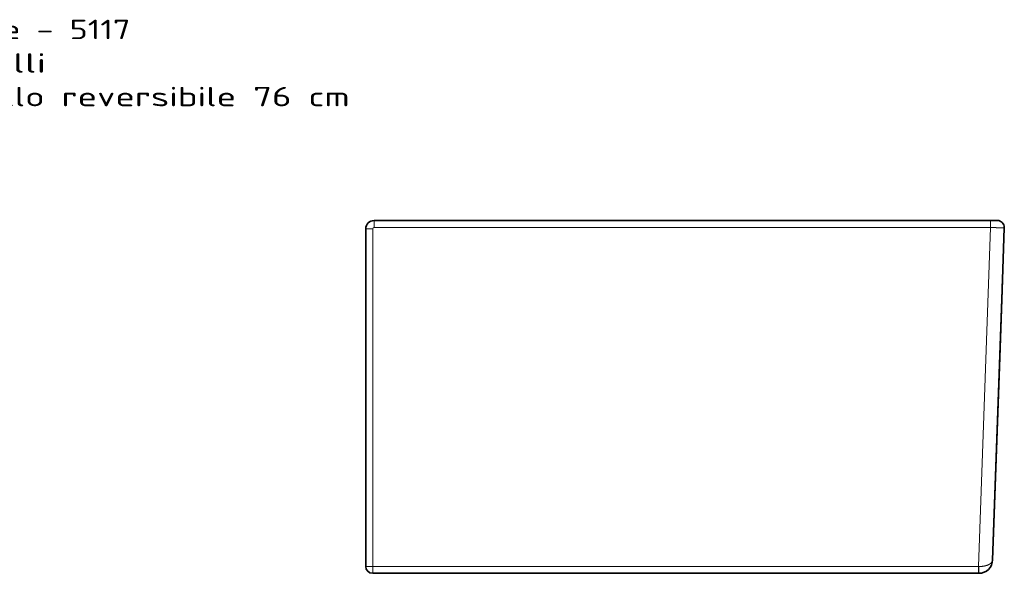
# Model space of a CAD drawing. Extents: x 54 to 1656, y -3 to 1136.
# Tile 9 of 9: x 947 to 1656, y 738 to 1136. Entities that reach past the tile are written whole.
import ezdxf
from ezdxf.enums import TextEntityAlignment as Align

# ---------------------------------------------------------------- set-up
doc = ezdxf.new("R2010")
doc.units = 0
doc.layers.get('0').update_dxf_attribs({"lineweight": 13})
doc.styles.get("Standard").update_dxf_attribs({"font": 'isocp.shx'})

# ---------------------------------------------------------------- blocks, each defined once
blk = doc.blocks.new('BLOCK74')
at = {"color": 7, "lineweight": 13}
for s, p, p2 in [('Frame - 5117', (330, 130.57), (475.73, 130.57)), ('Lavelli', (330, 106.39), (415.01, 106.39)), ('Lavello reversibile 76 cm', (330, 82.2), (633.6, 82.2))]:
    blk.add_text(s, height=14, dxfattribs=at).set_placement(p, p2, align=Align.FIT)
blk = doc.blocks.new('BLOCK76')
at = {"color": 7, "lineweight": 35}
for p, q in [((449.82, 0), (6, 0)), ((0, -249), (0, -6)), ((459.82, -5.17), (458.26, -49.97)), ((458.26, -49.97), (451.47, -244.35)), ((456.56, -98.57), (458.26, -49.97)), ((456.56, -98.57), (451.47, -244.35)), ((5, -254), (441.3, -254)), ((230, -254), (184.5, -254)), ((275.5, -254), (230, -254))]:
    blk.add_line(p, q, dxfattribs=at)
at = {"color": 7, "lineweight": 13, "ltscale": 0.127182}
for p, q in [((6, 0), (6, -5.09)), ((449.82, -5.09), (449.82, 0))]:
    blk.add_line(p, q, dxfattribs=at)
at = {"color": 7, "lineweight": 35, "ltscale": 0.125}
blk.add_line((454.82, 0), (449.82, 0), dxfattribs=at)
at = {"color": 7, "lineweight": 13}
for p, q in [((5, -6.09), (5, -249.09)), ((449.82, -5.09), (6, -5.09)), ((441.3, -249.09), (449.82, -5.09)), ((5, -249.09), (441.3, -249.09))]:
    blk.add_line(p, q, dxfattribs=at)
at = {"color": 7, "lineweight": 35, "ltscale": 0.110591}
blk.add_line((458.26, -49.97), (458.41, -45.55), dxfattribs=at)
at = {"color": 7, "lineweight": 13, "ltscale": 0.122818}
for p, q in [((5, -249.09), (5, -254)), ((441.3, -254), (441.3, -249.09))]:
    blk.add_line(p, q, dxfattribs=at)
at = {"color": 7, "lineweight": 13, "ltscale": 0.007708}
blk.add_line((32.48, -254), (32.79, -254), dxfattribs=at)
at = {"color": 7, "lineweight": 35, "ltscale": 0.000264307}
blk.add_line((32.48, -254), (32.49, -254), dxfattribs=at)
at = {"color": 7, "lineweight": 13, "ltscale": 0.006031}
blk.add_line((32.72, -254), (32.48, -254), dxfattribs=at)
at = {"color": 7, "lineweight": 35, "ltscale": 0.006653}
blk.add_line((42.45, -254), (42.71, -254), dxfattribs=at)
at = {"color": 7, "lineweight": 35, "ltscale": 0.00654}
blk.add_line((42.45, -254), (42.71, -254), dxfattribs=at)
blk.add_line((42.45, -254), (42.71, -254), dxfattribs=at)
at = {"color": 7, "lineweight": 35, "ltscale": 0.000291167}
blk.add_line((42.46, -254), (42.45, -254), dxfattribs=at)
at = {"color": 7, "lineweight": 35, "ltscale": 0.006548}
blk.add_line((42.45, -254), (42.71, -254), dxfattribs=at)
at = {"color": 7, "lineweight": 13, "ltscale": 0.000451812}
blk.add_line((178.08, -254), (178.1, -254), dxfattribs=at)
at = {"color": 7, "lineweight": 35, "ltscale": 8.05443e-05}
blk.add_line((200.12, -254), (200.12, -254), dxfattribs=at)
at = {"color": 7, "lineweight": 35, "ltscale": 4.80739e-05}
blk.add_line((200.12, -254), (200.12, -254), dxfattribs=at)
at = {"color": 7, "lineweight": 13, "ltscale": 0.000526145}
blk.add_line((281.9, -254), (281.93, -254), dxfattribs=at)
at = {"color": 7, "lineweight": 13, "ltscale": 0.009103}
blk.add_line((390.86, -254), (391.22, -254), dxfattribs=at)
at = {"color": 7, "lineweight": 13, "ltscale": 0.007194}
blk.add_line((391.22, -254), (390.93, -254), dxfattribs=at)
at = {"color": 7, "lineweight": 35, "ltscale": 0.000248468}
blk.add_line((391.21, -254), (391.22, -254), dxfattribs=at)
at = {"color": 7, "lineweight": 35, "ltscale": 0.386612}
blk.add_line((418.96, -254), (434.42, -254), dxfattribs=at)
at = {"color": 7, "lineweight": 35, "ltscale": 0.176217}
blk.add_line((434.42, -254), (441.47, -254), dxfattribs=at)
at = {"color": 7, "lineweight": 13, "ltscale": 0.008574}
blk.add_line((441.64, -249.09), (441.3, -249.09), dxfattribs=at)
at = {"color": 7, "lineweight": 35, "ltscale": 0.004289}
blk.add_line((441.3, -254), (441.47, -254), dxfattribs=at)
at = {"color": 7, "lineweight": 35}
for centre, radius, start, end in [((6, -6), 6, 90, 180), ((454.82, -5), 5, 358, 450), ((453.41, -45.37), 5, 357.71694, 358), ((441.47, -244), 10, 270, 358), ((5, -249), 5, 180, 270), ((228.65, -251), 3, 269.75803, 270), ((231.35, -251), 3, 270, 270.24197), ((418.96, -249), 5, 270, 270.21425)]:
    blk.add_arc(centre, radius, start, end, dxfattribs=at)
at = {"color": 7, "lineweight": 13}
blk.add_arc((6, -6.09), 1, 89.9998, 180.00004, dxfattribs=at)
for centre, major_axis, ratio, start_param, end_param in [((5, -6), (5, 0), 0.017452, 3.141593, 4.712389), ((5, -249), (-5, 0), 0.017452, 6.283185, 7.853982), ((201.34, -251), (0, -3), 0.868462, 0.000001, 0.01058), ((253.84, -251), (0, 3), 0.907819, 3.130068, 3.141593), ((434.42, -249), (0, 5), 0.089923, 3.141593, 3.144149), ((441.47, -249), (0, -5), 0.089923, 6.283185, 6.285638)]:
    blk.add_ellipse(centre, major_axis=major_axis, ratio=ratio, start_param=start_param, end_param=end_param, dxfattribs=at)
for points, knots in [([(459.82, -5.17), (459.82, -5.18), (459.76, -5.19), (459.64, -5.19), (459.19, -5.2), (458.46, -5.2), (457.94, -5.19), (456.21, -5.18), (454.15, -5.16), (452.75, -5.14), (451.29, -5.11), (449.82, -5.09)], [0, 0, 0, 0, 0, 0, 2.87655, 2.87655, 2.87655, 7.38589, 7.38589, 7.38589, 16.858974, 16.858974, 16.858974, 16.858974, 16.858974, 16.858974]), ([(451.47, -244.35), (451.45, -244.95), (451.25, -245.55), (450.88, -246.12), (449.93, -247.06), (448.54, -247.83), (447.86, -248.12), (446.3, -248.65), (444.54, -248.96), (443.59, -249.07), (442.62, -249.11), (441.64, -249.09)], [0, 0, 0, 0, 0, 0, 9.829273, 9.829273, 9.829273, 17.624255, 17.624255, 17.624255, 26.064761, 26.064761, 26.064761, 26.064761, 26.064761, 26.064761]), ([(441.47, -254), (441.49, -254), (441.5, -253.97), (441.51, -253.9), (441.55, -253.6), (441.58, -253.09), (441.59, -252.7), (441.62, -251.79), (441.64, -250.77), (441.64, -250.21), (441.64, -249.65), (441.64, -249.09)], [0, 0, 0, 0, 0, 0, 1.895474, 1.895474, 1.895474, 5.505581, 5.505581, 5.505581, 9.49952, 9.49952, 9.49952, 9.49952, 9.49952, 9.49952])]:
    blk.add_open_spline(points, degree=5, knots=knots, dxfattribs=at)

msp = doc.modelspace()

# ---------------------------------------------------------------- block references
at = {"lineweight": 0}
for name, p in [('BLOCK74', (550.723, 991.627)), ('BLOCK76', (1195.908, 991.627))]:
    msp.add_blockref(name, p, dxfattribs=at)

doc.saveas('drawing.dxf')
